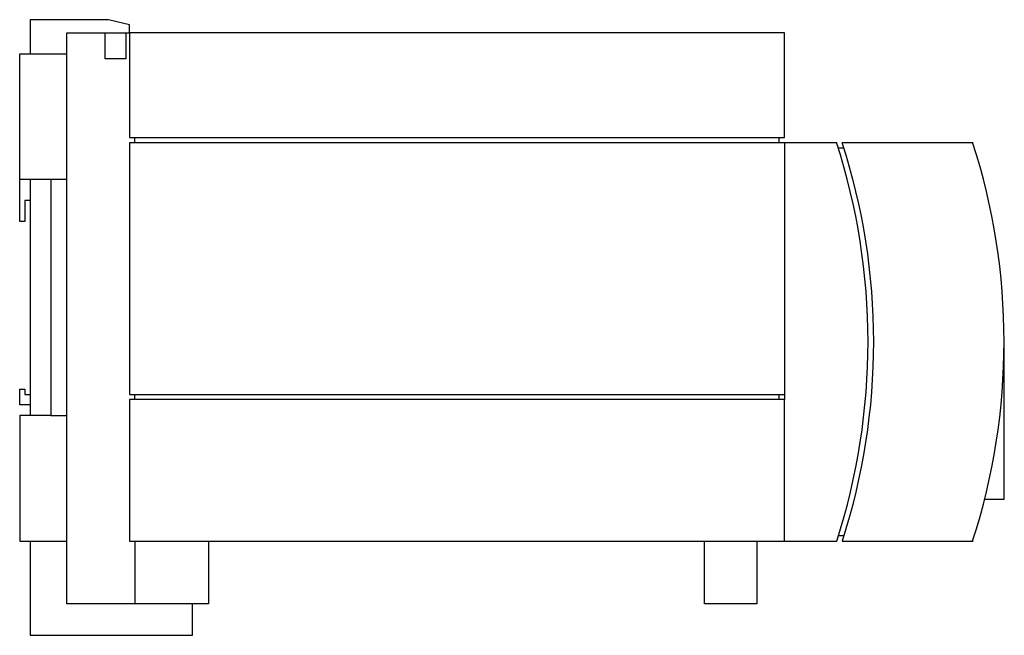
# Model space of a CAD drawing. Header units: millimetres. Extents: x 952 to 1780, y 444 to 1117.
# Tile 11 of 14: x 1510 to 1698, y 736 to 853. Entities that reach past the tile are written whole.
import ezdxf

# ---------------------------------------------------------------- set-up
doc = ezdxf.new("R2010")
doc.units = ezdxf.units.MM
doc.layers.add('PDF_Geometry', color=7, linetype='Continuous')

msp = doc.modelspace()

# ---------------------------------------------------------------- linework, layer by layer
at = {"layer": 'PDF_Geometry', "lineweight": -3}
for points in [[(1546.28, 753.83), (1546.28, 741.81), (1546.2, 741.81), (1545.99, 741.81), (1545.6, 741.81), (1545.1, 741.81), (1544.5, 741.81), (1543.78, 741.81), (1542.98, 741.81), (1542.13, 741.81), (1541.29, 741.81), (1541.03, 741.81), (1540.19, 741.81), (1539.25, 741.81), (1538.28, 741.81), (1537.26, 741.81), (1519.23, 741.81), (1519.23, 753.79), (1519.23, 753.87), (1519.23, 754.13), (1519.23, 754.51), (1519.23, 755.06), (1519.23, 755.74), (1519.23, 756.54), (1519.23, 757.47), (1519.23, 758.49), (1519.23, 759.55), (1519.23, 760.65), (1519.23, 761.79), (1519.23, 769.79), (1519.23, 770.94), (1519.23, 772.04), (1519.23, 773.14), (1519.23, 774.11), (1519.23, 775.04), (1519.23, 775.85), (1519.23, 776.52), (1519.23, 777.07), (1519.23, 777.46), (1519.23, 777.71), (1519.23, 777.79), (1519.23, 822.8), (1519.23, 822.89), (1519.23, 823.14), (1519.23, 823.52), (1519.23, 824.07), (1519.23, 824.75), (1519.23, 825.55), (1519.23, 826.48), (1519.23, 827.5), (1519.23, 828.56), (1519.23, 829.66), (1519.23, 830.8), (1519.23, 838.81), (1519.23, 839.95), (1519.23, 841.05), (1519.23, 842.15), (1519.23, 843.12), (1519.23, 844.06), (1519.23, 844.86), (1519.23, 845.54), (1519.23, 846.09), (1519.23, 846.51), (1519.23, 846.72), (1519.23, 846.81), (1519.23, 850.83), (1531.25, 850.83), (1531.25, 852.35), (1527.23, 853.33), (1512.24, 853.33), (1512.24, 846.81)], [(1530.53, 850.83), (1530.53, 845.83), (1530.49, 845.83), (1530.28, 845.83), (1529.94, 845.83), (1529.56, 845.83), (1529.05, 845.83), (1528.54, 845.83), (1528.03, 845.83), (1527.53, 845.83), (1527.1, 845.83), (1526.81, 845.83), (1526.59, 845.83), (1526.55, 845.83), (1526.55, 850.83)], [(1512.24, 818.82), (1511.22, 818.82), (1511.22, 814.84), (1510.25, 814.84), (1510.25, 822.8), (1510.25, 822.89), (1510.25, 823.14), (1510.25, 823.52), (1510.25, 824.07), (1510.25, 824.75), (1510.25, 825.55), (1510.25, 826.48), (1510.25, 827.5), (1510.25, 828.56), (1510.25, 829.66), (1510.25, 830.8), (1510.25, 838.81), (1510.25, 839.95), (1510.25, 841.05), (1510.25, 842.15), (1510.25, 843.12), (1510.25, 844.06), (1510.25, 844.86), (1510.25, 845.54), (1510.25, 846.09), (1510.25, 846.51), (1510.25, 846.72), (1510.25, 846.81), (1516.22, 846.81), (1519.23, 846.81)], [(1656.28, 829.83), (1656.2, 829.83), (1656.03, 829.83), (1655.69, 829.83), (1655.26, 829.83), (1654.8, 829.83), (1654.29, 829.83), (1533.24, 829.83), (1532.73, 829.83), (1532.23, 829.83), (1531.84, 829.83), (1531.51, 829.83), (1531.29, 829.83), (1531.25, 829.83), (1531.25, 781.82), (1531.29, 781.82), (1531.51, 781.82), (1531.84, 781.82), (1532.23, 781.82), (1532.73, 781.82), (1533.24, 781.82), (1654.29, 781.82), (1654.8, 781.82), (1655.26, 781.82), (1655.69, 781.82), (1656.03, 781.82), (1656.2, 781.82), (1656.28, 781.82)], [(1532.23, 829.83), (1532.23, 830.85)], [(1655.26, 829.83), (1655.26, 830.85)], [(1666.27, 829.83), (1656.28, 829.83), (1656.28, 781.82), (1656.28, 780.84)], [(1692.31, 829.83), (1667.29, 829.83)], [(1666.61, 828.86), (1667.58, 828.86)], [(1516.22, 822.8), (1510.25, 822.8)], [(1512.24, 822.8), (1512.24, 777.79)], [(1519.23, 822.8), (1516.22, 822.8), (1516.22, 777.79), (1519.23, 777.79)], [(1694.6, 761.83), (1698.28, 761.83), (1698.28, 761.92), (1698.28, 762.17), (1698.28, 762.59), (1698.28, 763.14), (1698.28, 763.91), (1698.28, 764.75), (1698.28, 765.73), (1698.28, 766.83), (1698.28, 768.01), (1698.28, 769.24), (1698.28, 770.51), (1698.28, 771.82), (1698.28, 791.85)], [(1512.24, 779.83), (1510.25, 779.83), (1510.25, 782.83), (1511.22, 782.83), (1511.22, 781.82), (1512.24, 781.82)], [(1532.23, 780.84), (1532.23, 781.82)], [(1655.26, 780.84), (1655.26, 781.82)], [(1516.22, 777.79), (1510.25, 777.79), (1510.25, 777.71), (1510.25, 777.46), (1510.25, 777.07), (1510.25, 776.52), (1510.25, 775.85), (1510.25, 775.04), (1510.25, 774.11), (1510.25, 773.14), (1510.25, 772.04), (1510.25, 770.94), (1510.25, 769.79), (1510.25, 761.79), (1510.25, 760.65), (1510.25, 759.55), (1510.25, 758.49), (1510.25, 757.47), (1510.25, 756.54), (1510.25, 755.74), (1510.25, 755.06), (1510.25, 754.51), (1510.25, 754.13), (1510.25, 753.87), (1510.25, 753.79), (1516.22, 753.79), (1519.23, 753.79)], [(1667.58, 754.8), (1666.61, 754.8)], [(1512.24, 753.79), (1512.24, 735.84), (1537.26, 735.84), (1538.2, 735.84), (1539.13, 735.84), (1540.02, 735.84), (1540.82, 735.84), (1541.5, 735.84), (1542.13, 735.84), (1542.6, 735.84), (1542.98, 735.84), (1543.19, 735.84), (1543.28, 735.84), (1543.28, 741.81)], [(1532.27, 753.83), (1532.27, 741.81)], [(1651.03, 753.83), (1651.03, 741.81), (1650.95, 741.81), (1650.73, 741.81), (1650.35, 741.81), (1649.89, 741.81), (1649.25, 741.81), (1648.53, 741.81), (1647.73, 741.81), (1646.92, 741.81), (1646.03, 741.81), (1645.19, 741.81), (1644.34, 741.81), (1643.54, 741.81), (1642.82, 741.81), (1642.22, 741.81), (1641.72, 741.81), (1641.33, 741.81), (1641.12, 741.81), (1641.04, 741.81), (1641.04, 753.83)]]:
    msp.add_lwpolyline(points, dxfattribs=at)
for points in [[(1656.28, 850.83), (1656.2, 850.83), (1656.03, 850.83), (1655.69, 850.83), (1655.26, 850.83), (1654.8, 850.83), (1654.29, 850.83), (1533.24, 850.83), (1532.73, 850.83), (1532.23, 850.83), (1531.84, 850.83), (1531.51, 850.83), (1531.29, 850.83), (1531.25, 850.83), (1531.25, 830.85), (1531.29, 830.85), (1531.51, 830.85), (1531.84, 830.85), (1532.23, 830.85), (1532.73, 830.85), (1533.24, 830.85), (1654.29, 830.85), (1654.8, 830.85), (1655.26, 830.85), (1655.69, 830.85), (1656.03, 830.85), (1656.2, 830.85), (1656.28, 830.85)], [(1656.28, 753.83), (1656.28, 780.84), (1656.2, 780.84), (1656.03, 780.84), (1655.69, 780.84), (1655.26, 780.84), (1654.8, 780.84), (1654.29, 780.84), (1533.24, 780.84), (1532.73, 780.84), (1532.23, 780.84), (1531.84, 780.84), (1531.51, 780.84), (1531.29, 780.84), (1531.25, 780.84), (1531.25, 753.83), (1531.29, 753.83), (1531.51, 753.83), (1531.84, 753.83), (1532.23, 753.83), (1532.73, 753.83), (1533.24, 753.83), (1654.29, 753.83), (1654.8, 753.83), (1655.26, 753.83), (1655.69, 753.83), (1656.03, 753.83), (1656.2, 753.83)]]:
    msp.add_lwpolyline(points, close=True, dxfattribs=at)
for points in [[(1656.28, 753.83), (1666.27, 753.83, 0.157903), (1666.24, 829.88)], [(1667.26, 829.88, -0.157903), (1667.29, 753.83), (1692.31, 753.83)]]:
    msp.add_lwpolyline(points, format="xyb", dxfattribs=at)
msp.add_arc((1574.88, 791.87), 123.36, 342.0541, 17.9464, dxfattribs=at)

doc.saveas('drawing.dxf')
